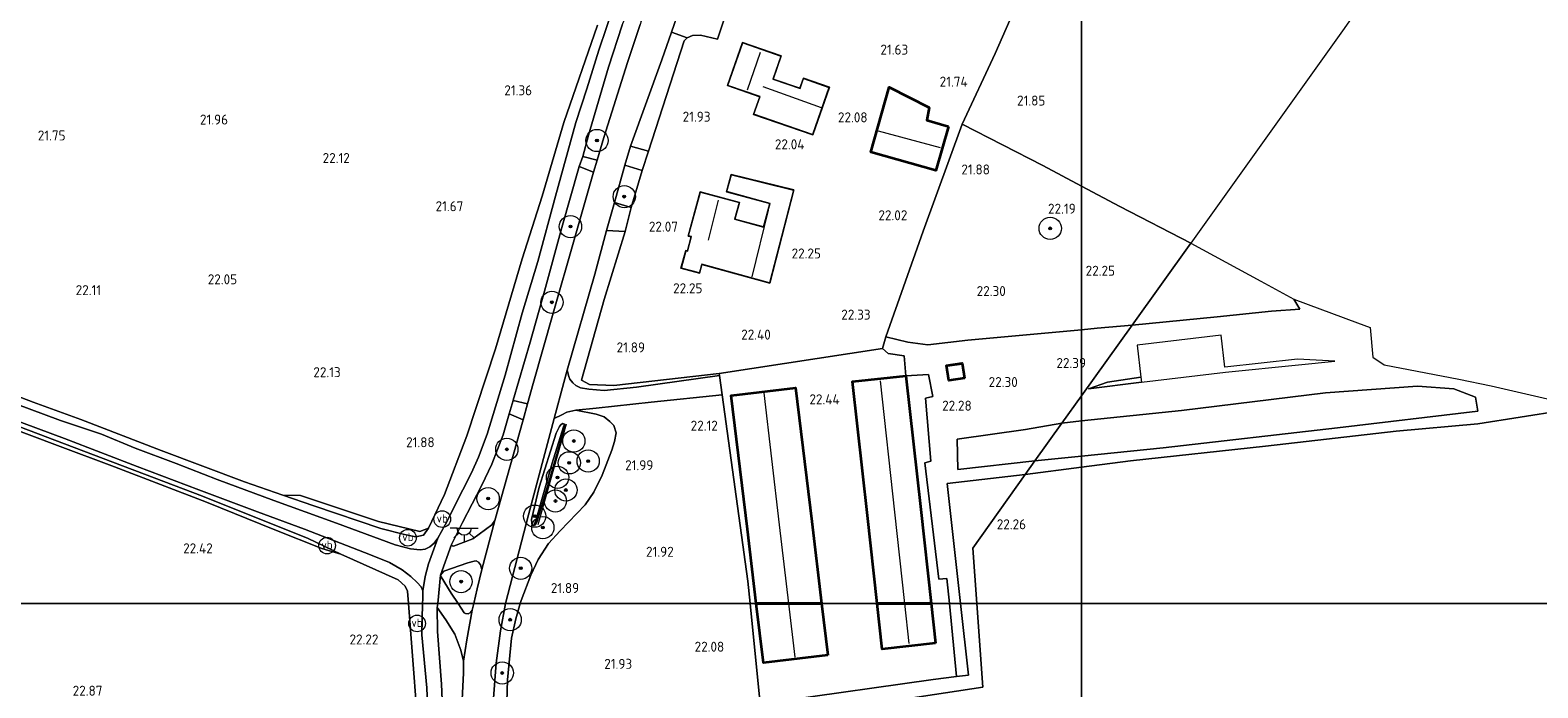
# Model space of a CAD drawing. Extents: x 196936 to 200438, y 361224 to 364196.
# Tile 210 of 256: x 199811 to 200082, y 362485 to 362603. Entities that reach past the tile are written whole.
import ezdxf
from ezdxf.enums import TextEntityAlignment as Align

# ---------------------------------------------------------------- set-up
doc = ezdxf.new("R2010")
doc.units = 0
for name, color, linetype, lineweight in [('B-ME-GR-BOOM-S', 90, 'Continuous', 25), ('B-ME-GR-BOUWLAND_AKKERBOUW-GV', 80, 'Continuous', 13), ('B-ME-GR-GRAS-GV', 60, 'Continuous', 13), ('B-ME-GR-HAAG-G', 90, 'GR-HAAG1', 13), ('B-ME-GW-TALUD_KRUIN-G', 90, 'Continuous', 18), ('B-ME-GW-TALUD_TEEN-G', 90, 'Continuous', 18), ('B-ME-IE-MEUBILAIR_WEGMEUBILAIR-S', 7, 'Continuous', 25), ('B-ME-IE-TERREINAFSCHEIDING_DOORGANG-G', 210, 'Continuous', 18), ('B-ME-IE-TERREINAFSCHEIDING_KUNSTMATIG_HEKWERK-G', 20, 'IE-TERREINAFSCHEIDING-KUNSTMATIG', 18), ('B-ME-KG-KADASTRAAL_DAKRAND-G', 170, 'Continuous', 18), ('B-ME-KG-KADASTRAAL_NOK-G', 10, 'Continuous', 18), ('B-ME-OG-BEBOUWING_SCHUUR-GV', 7, 'Continuous', 35), ('B-ME-OG-BEBOUWING_STAL-GV', 7, 'Continuous', 35), ('B-ME-OG-BEBOUWING_WONINGBOUW-GV', 7, 'Continuous', 18), ('B-ME-OG-HOOGTEPUNT-S', 7, 'Continuous', 25), ('B-ME-OG-TERREIN_ERF-GV', 7, 'Continuous', 18), ('B-ME-OG-TERREIN_GROEN_TUIN-GV', 7, 'Continuous', 18), ('B-ME-OG-TERREIN_GROEN_TUIN_TUINBOUW-GV', 7, 'Continuous', 18), ('B-ME-OG-WATER_GREPPEL-G', 160, 'Continuous', 18), ('B-ME-OG-WATER_SLOOT-G', 120, 'Continuous', 18), ('B-ME-VH-ONVERHARD-GV', 252, 'Continuous', 18), ('B-ME-VH-VERHARDING_ASFALT-GV', 252, 'Continuous', 18), ('B-ME-VH-VERHARDING_BETON-GV', 252, 'Continuous', 18), ('B-ME-VW-VERKEERSTEKEN_DRAAGCONSTRUCTIE-S', 7, 'Continuous', 25)]:
    doc.layers.add(name, color=color, linetype=linetype, lineweight=lineweight)
doc.styles.add('NLCS-ISO', font='NLCS-ISO.ttf')
doc.styles.add('NLCS-ISO-ANNOTATIVE-T18', font='NLCS-ISO.ttf', dxfattribs={"height": 1.8})
doc.linetypes.add('GR-HAAG1', pattern='A,6,[176,NLCS.SHX,S=0.125,R=0,X=0,Y=0],-2', length=8)
doc.linetypes.add('IE-TERREINAFSCHEIDING-KUNSTMATIG', pattern='A,4,[82,NLCS.SHX,S=0.75,R=90,X=0,Y=0],4,-2', length=10)

# ---------------------------------------------------------------- blocks, each defined once
blk = doc.blocks.new('SAL-HOOGTELABEL-SO')
at = {"color": 0, "linetype": 'ByBlock', "lineweight": -2, "style": 'NLCS-ISO-ANNOTATIVE-T18'}
blk.add_attdef('HOOGTE', text='', height=1.8, dxfattribs=at).set_placement((2.79, 0), align=Align.RIGHT)
blk = doc.blocks.new('SGR-BOOM_01-SO')
at = {"linetype": 'ByBlock', "lineweight": 18}
h = blk.add_hatch(color=0, dxfattribs=at)
h.dxf.hatch_style = 1
edge = h.paths.add_edge_path()
edge.add_arc((0, 0), 0.25, 0, 360)
at = {"color": 0, "linetype": 'ByBlock', "lineweight": 18}
for radius in [2, 0.25]:
    blk.add_circle((0, 0), radius, dxfattribs=at)
blk = doc.blocks.new('SKL-ET_OV_LICHTPUNT-SO')
at = {"color": 0, "linetype": 'ByBlock', "lineweight": 18}
for points in [[(-1.25, 0), (-2.5, 0)], [(1.25, 0), (2.5, 0)], [(-0.92, -0.85), (-1.83, -1.7)], [(0, -1.25), (0, -2.5)], [(0.92, -0.85), (1.83, -1.7)]]:
    blk.add_lwpolyline(points, dxfattribs=at)
blk.add_lwpolyline([(0, 0), (1.25, 0, -1), (-1.25, 0)], format="xyb", close=True, dxfattribs=at)
blk = doc.blocks.new('SIE-WEG_PAAL_VERKEERSBORD-SO')
at = {"color": 0, "linetype": 'ByBlock', "lineweight": 18}
blk.add_circle((0, 0), 1.5, dxfattribs=at)
at = {"color": 0, "linetype": 'ByBlock', "lineweight": 18, "style": 'NLCS-ISO'}
blk.add_text('vb', height=1.5, dxfattribs=at).set_placement((0, 0.13), align=Align.MIDDLE_CENTER)

msp = doc.modelspace()

# ---------------------------------------------------------------- linework, layer by layer
at = {"layer": 'B-ME-GR-BOUWLAND_AKKERBOUW-GV'}
for points in [[(200046.913, 362602.998, 23.025), (200019.631, 362564.843, 22.397), (200006.907, 362571.451, 22.255), (200000, 362575.1064, 22.1654), (200000, 362633.6333, 22.7468), (200000.405, 362634.531, 22.772), (200005.598, 362646.408, 22.967), (200008.118, 362652.298, 23.021), (200010.453, 362650.573, 22.722), (200022.26, 362641.855, 22.572), (200037.535, 362630.576, 22.684), (200056.448, 362616.61, 23.35)], [(200000, 362633.6333, 22.7468), (200000, 362575.1064, 22.1654), (199993.038, 362578.791, 22.075), (199978.568, 362586.243, 21.902), (199984.477, 362598.973, 21.88), (199989.789, 362610.999, 22.112)], [(199940.4447, 362500, 22.269), (199899.1094, 362500, 22.1539), (199899.261, 362500.532, 22.149), (199900.999, 362505.08, 22.142), (199902.348, 362507.908, 22.157), (199904.188, 362510.793, 22.187), (199906.304, 362513.053, 22.164), (199910.809, 362517.763, 22.067), (199912.314, 362520.02, 22.104), (199913.86, 362523.097, 22.127), (199915.584, 362527.576, 22.134), (199916.059, 362529.148, 22.142), (199916.33, 362530.719, 22.134), (199915.927, 362532.054, 22.142), (199915.238, 362532.721, 22.104), (199914.211, 362533.576, 22.059), (199912.748, 362534.086, 22.029), (199909.089, 362534.795, 21.909), (199912.758, 362535.174, 22.037), (199922.67, 362536.207, 22.209), (199935.422, 362537.546, 22.329), (199940.043, 362504.048, 22.247)], [(200163.2569, 362500, 22.5765), (200000, 362500, 0), (200000, 362524.5161, 22.1358), (200008.805, 362525.655, 22.048), (200033.077, 362528.283, 21.886), (200056.582, 362530.994, 22.075), (200071.262, 362532.302, 22.312), (200086.446, 362534.736, 22.501), (200094.334, 362534.347, 22.629), (200103.878, 362532.812, 22.669), (200115.468, 362529.969, 22.669), (200130.514, 362525.608, 22.669), (200146.937, 362520.662, 22.676), (200158.449, 362517.182, 22.712), (200166.804, 362510.754, 22.578), (200163.674, 362501.265, 22.568)], [(200000, 362500, 0), (199981.2013, 362500, 22.383), (199980.483, 362509.98, 22.383), (199989.856, 362523.204, 22.237), (200000, 362524.5161, 22.1358)], [(199981.2013, 362500, 22.383), (199978.2622, 362500, 22.4972), (199975.853, 362521.571, 22.352), (199989.856, 362523.204, 22.237), (199980.483, 362509.98, 22.383)], [(199873.633, 362514.76, 22.034), (199881.037, 362512.95, 22.034), (199882.645, 362513.537, 22.165), (199881.702, 362512.296, 22.262), (199880.357, 362511.982, 22.33), (199878.293, 362512.4, 22.315), (199874.026, 362513.469, 22.307), (199862.025, 362517.583, 22.367), (199856.42, 362519.514, 22.394), (199859.614, 362519.457, 22.284)], [(199790.507, 362354.28, 22.427), (199788.173, 362352.393, 22.427), (199754.605, 362380.844, 22.372), (199723.871, 362406.892, 22.702), (199703.086, 362424.508, 22.512), (199626.691, 362489.256, 22.888), (199614.0145, 362500, 22.7845), (199879.0408, 362500, 22.2872), (199881.238, 362470.992, 22.12), (199883.615, 362433.792, 22.165), (199884.185, 362429.646, 22.33), (199880.911, 362427.411, 22.225), (199874.712, 362422.664, 22.285), (199864.693, 362414.531, 22.345), (199850.78, 362403.072, 22.285), (199832.301, 362388.006, 22.337), (199813.719, 362372.86, 22.322), (199790.626, 362354.376, 22.427)], [(199970.369, 362468.321, 22.437), (199948.407, 362465.239, 22.383), (199960.156, 362481.62, 22.383), (199982.284, 362484.956, 22.383), (199981.2013, 362500, 22.383), (200000, 362500, 0), (200000, 362471.6889, 22.5328), (199989.532, 362470.347, 22.491)]]:
    msp.add_polyline3d(points, close=True, dxfattribs=at)
for points in [[(199913.003, 362604.066, 21.482), (199906.971, 362586.522, 21.287), (199903.045, 362573.274, 21.34), (199899.434, 362562.011, 21.542), (199894.648, 362545.833, 21.677), (199889.487, 362530.156, 21.775), (199885.495, 362519.641, 21.902), (199882.645, 362513.537, 22.165), (199881.037, 362512.95, 22.034), (199873.633, 362514.76, 22.034), (199859.614, 362519.457, 22.284), (199856.42, 362519.514, 22.394), (199849.526, 362521.889, 22.427), (199834.542, 362527.516, 22.442), (199820.13, 362533.095, 22.42), (199811.571, 362536.226, 22.6), (199800.558, 362540.41, 22.765)], [(199802.529, 362533.466, 22.75), (199815.93, 362528.404, 22.607), (199826.201, 362524.564, 22.397), (199842.694, 362518.229, 22.345), (199854.972, 362513.286, 22.3), (199863.467, 362509.921, 22.202), (199866.85, 362508.863, 22.277), (199877.184, 362504.284, 22.232), (199878.452, 362503.118, 22.232), (199878.873, 362502.215, 22.3), (199879.0408, 362500, 22.2872), (199614.0145, 362500, 22.7845)], [(199896.37, 362470.308, 22.277), (199896.831, 362486.302, 22.194), (199897.552, 362493.768, 22.164), (199898.327, 362497.254, 22.179), (199899.1094, 362500, 22.1539), (199940.4447, 362500, 22.269), (199942.238, 362481.93, 22.367)], [(199946.205, 362482.479, 22.449), (199973.338, 362486.341, 22.689), (199977.561, 362486.845, 22.62), (199979.703, 362487.1, 22.584), (199978.2622, 362500, 22.4972), (199981.2013, 362500, 22.383), (199982.284, 362484.956, 22.383), (199960.156, 362481.62, 22.383)], [(200000, 362471.6889, 22.5328), (200000, 362500, 0), (200163.2569, 362500, 22.5765), (200162.014, 362496.23, 22.602), (200173.98, 362491.518, 22.575), (200192.393, 362483.905, 22.453)]]:
    msp.add_polyline3d(points, dxfattribs=at)
at = {"layer": 'B-ME-GR-GRAS-GV'}
for points in [[(199915.988, 362607.722, 21.74), (199913.268, 362599.527, 21.725), (199911.058, 362592.592, 21.672), (199909.133, 362586.527, 21.568), (199905.431, 362573.306, 21.672), (199902.289, 362561.507, 21.695), (199899.444, 362552.234, 21.777), (199896.429, 362541.107, 21.77), (199893.173, 362530.496, 21.748), (199891.591, 362526.351, 21.852), (199890.332, 362523.533, 21.852), (199888.786, 362520.456, 21.845), (199885.595, 362514.177, 21.912), (199884.314, 362511.742, 22.01), (199883.667, 362510.875, 22.04), (199882.885, 362510.196, 22.092), (199882.052, 362509.76, 22.078), (199881.114, 362509.651, 22.078), (199879.369, 362509.857, 22.182), (199876.658, 362510.585, 22.228), (199866.089, 362514.458, 22.438), (199854.818, 362518.521, 22.64), (199844.622, 362522.301, 22.692), (199837.266, 362525.209, 22.692), (199829.881, 362527.978, 22.737), (199823.844, 362530.45, 22.715), (199816.446, 362532.945, 22.715), (199808.26, 362535.984, 22.88)], [(199800.558, 362540.41, 22.765), (199811.571, 362536.226, 22.6), (199820.13, 362533.095, 22.42), (199834.542, 362527.516, 22.442), (199849.526, 362521.889, 22.427), (199856.42, 362519.514, 22.394), (199862.025, 362517.583, 22.367), (199874.026, 362513.469, 22.307), (199878.293, 362512.4, 22.315), (199880.357, 362511.982, 22.33), (199881.702, 362512.296, 22.262), (199882.645, 362513.537, 22.165), (199885.495, 362519.641, 21.902), (199889.487, 362530.156, 21.775), (199894.648, 362545.833, 21.677), (199899.434, 362562.011, 21.542), (199903.045, 362573.274, 21.34), (199906.971, 362586.522, 21.287), (199913.003, 362604.066, 21.482)], [(199797.718, 362536.102, 22.997), (199817.181, 362528.752, 22.795), (199842.023, 362519.329, 22.727), (199861, 362511.674, 22.562), (199866.85, 362508.863, 22.277), (199863.467, 362509.921, 22.202), (199854.972, 362513.286, 22.3), (199842.694, 362518.229, 22.345), (199826.201, 362524.564, 22.397), (199815.93, 362528.404, 22.607), (199802.529, 362533.466, 22.75)], [(199802.601, 362535.096, 22.933), (199817.171, 362529.716, 22.776), (199830.235, 362524.638, 22.716), (199841.337, 362520.465, 22.738), (199851.872, 362516.497, 22.746), (199860.362, 362513.381, 22.543), (199872.196, 362508.749, 22.363), (199875.591, 362507.398, 22.258), (199877.877, 362506.032, 22.243), (199879.462, 362504.856, 22.183), (199880.604, 362503.788, 22.146), (199881.284, 362503.007, 22.168), (199881.595, 362502.273, 22.146), (199881.576, 362500.867, 22.153), (199881.5587, 362500, 22.151), (199879.0408, 362500, 22.2872), (199878.873, 362502.215, 22.3), (199878.452, 362503.118, 22.232), (199877.184, 362504.284, 22.232), (199866.85, 362508.863, 22.277), (199861, 362511.674, 22.562), (199842.023, 362519.329, 22.727), (199817.181, 362528.752, 22.795), (199797.718, 362536.102, 22.997)], [(199885.478, 362472.854, 22.31), (199884.969, 362485.476, 22.205), (199884.237, 362494.946, 22.168), (199884.207, 362499.313, 22.092), (199885.757, 362497.069, 22.145), (199887.368, 362494.493, 22.198), (199888.449, 362491.607, 22.242), (199888.925, 362489.646, 22.28), (199888.925, 362487.495, 22.332), (199888.638, 362481.552, 22.37)]]:
    msp.add_polyline3d(points, dxfattribs=at)
for points in [[(199914.161, 362583.821, 21.732), (199912.931, 362579.738, 21.713), (199910.354, 362580.439, 21.561), (199911.397, 362584.226, 21.598), (199915.004, 362596.508, 21.755), (199917.464, 362604.015, 21.785), (199918.668, 362607.121, 21.785), (199920.844, 362604.754, 21.845), (199920.643, 362604.134, 21.822), (199918.374, 362597.328, 21.83)], [(199928.562, 362601.202, 21.85), (199922.163, 362581.351, 21.865), (199918.951, 362582.275, 21.828), (199924.579, 362597.815, 21.86), (199926.303, 362602.777, 21.892), (199929.106, 362601.786, 21.88)], [(199979.601, 362547.348, 22.48), (199972.381, 362546.536, 22.435), (199968.772, 362547.002, 22.472), (199964.811, 362548.004, 22.397), (199971.573, 362566.96, 21.985), (199978.568, 362586.243, 21.902), (199993.038, 362578.791, 22.075), (200000, 362575.1064, 22.1654), (200000, 362549.25, 22.473)], [(199901.437, 362539.553, 21.898), (199900.424, 362535.944, 21.906), (199897.849, 362536.532, 21.785), (199897.864, 362536.581, 21.785), (199900.912, 362547.033, 21.763), (199903.474, 362556.205, 21.703), (199906.568, 362567.636, 21.748), (199909.733, 362578.644, 21.65), (199912.293, 362577.622, 21.703), (199908.794, 362565.425, 21.852), (199905.017, 362552.263, 21.875)], [(199921.028, 362577.874, 21.8), (199919.036, 362571.213, 21.8), (199916.05, 362572.159, 21.825), (199917.929, 362578.829, 21.823)], [(200002.832, 362549.514, 22.472), (200000, 362549.25, 22.473), (200000, 362575.1064, 22.1654), (200006.907, 362571.451, 22.255), (200019.631, 362564.843, 22.397), (200009.087, 362550.099, 22.475)], [(199911.562, 362539.425, 21.88), (199915.954, 362539.231, 22.097), (199934.877, 362541.378, 22.375), (199934.918, 362541.05, 22.3), (199920.038, 362538.922, 22.157), (199914.198, 362538.315, 22.06), (199911.455, 362538.541, 21.992), (199909.929, 362538.817, 21.955), (199909.112, 362539.221, 21.925), (199908.578, 362539.725, 21.947), (199908.054, 362540.344, 21.94), (199907.858, 362540.865, 21.932), (199907.57, 362541.986, 21.91), (199912.53, 362559.264, 21.83), (199914.619, 362567.08, 21.827), (199917.958, 362566.935, 21.834), (199914.174, 362554.682, 21.797), (199910.145, 362540.177, 21.82)], [(200024.379, 362551.584, 22.368), (200009.087, 362550.099, 22.475), (200019.631, 362564.843, 22.397), (200032.232, 362558.005, 22.296), (200038.16, 362554.747, 22.296), (200039.229, 362552.972, 22.193), (200034.158, 362552.605, 22.468)], [(199915.238, 362532.721, 22.104), (199915.927, 362532.054, 22.142), (199916.33, 362530.719, 22.134), (199916.059, 362529.148, 22.142), (199915.584, 362527.576, 22.134), (199913.86, 362523.097, 22.127), (199912.314, 362520.02, 22.104), (199910.809, 362517.763, 22.067), (199906.304, 362513.053, 22.164), (199904.188, 362510.793, 22.187), (199902.348, 362507.908, 22.157), (199900.999, 362505.08, 22.142), (199899.261, 362500.532, 22.149), (199899.1094, 362500, 22.1539), (199896.4883, 362500, 22.145), (199896.49, 362500.009, 22.145), (199900.577, 362515.969, 21.965), (199905.2, 362533.28, 21.932), (199906.608, 362533.92, 21.872), (199907.481, 362534.406, 21.887), (199909.089, 362534.795, 21.909), (199912.748, 362534.086, 22.029), (199914.211, 362533.576, 22.059)], [(199890.583, 362511.624, 21.987), (199887.111, 362510.317, 21.987), (199886.877, 362510.381, 21.987), (199886.782, 362510.619, 21.988), (199886.865, 362510.877, 21.995), (199888.746, 362514.582, 21.928), (199892.184, 362521.274, 21.86), (199893.985, 362525.083, 21.785), (199896.048, 362530.348, 21.815), (199897.142, 362534.102, 21.797), (199899.613, 362533.055, 21.913), (199897.877, 362526.869, 21.928), (199894.528, 362514.911, 22.025), (199894.029, 362514.129, 22.01)], [(199901.861, 362514.667, 21.692), (199901.501, 362514.06, 21.909), (199901.336, 362514.109, 21.902), (199901.216, 362514.367, 21.909), (199901.153, 362515.106, 21.932), (199902.538, 362520.95, 21.902), (199905.585, 362530.631, 21.894), (199906.19, 362531.856, 21.902), (199906.324, 362532.075, 21.887), (199906.72, 362532.37, 21.909), (199906.884, 362532.321, 21.902), (199907.048, 362532.272, 21.879), (199906.876, 362531.8, 21.639), (199904.869, 362525.273, 21.602)], [(199901.336, 362514.109, 21.902), (199901.501, 362514.06, 21.909), (199901.828, 362514.166, 21.909), (199902.163, 362514.793, 21.902), (199904.15, 362521.499, 21.857), (199906.327, 362529.11, 21.879), (199907.154, 362531.945, 21.872), (199907.048, 362532.272, 21.879), (199906.884, 362532.321, 21.902), (199906.72, 362532.37, 21.909), (199906.324, 362532.075, 21.887), (199906.19, 362531.856, 21.902), (199905.585, 362530.631, 21.894), (199902.538, 362520.95, 21.902), (199901.153, 362515.106, 21.932), (199901.216, 362514.367, 21.909)], [(199901.828, 362514.166, 21.909), (199901.501, 362514.06, 21.909), (199901.861, 362514.667, 21.692), (199904.869, 362525.273, 21.602), (199906.876, 362531.8, 21.639), (199907.048, 362532.272, 21.879), (199907.154, 362531.945, 21.872), (199906.327, 362529.11, 21.879), (199904.15, 362521.499, 21.857), (199902.163, 362514.793, 21.902)], [(199890.7445, 362500, 22.1843), (199887.9286, 362500, 22.1363), (199886.695, 362501.888, 22.1), (199884.908, 362504.806, 22.092), (199884.807, 362505.089, 22.085), (199884.995, 362505.427, 22.07), (199885.4, 362505.836, 22.085), (199889.691, 362507.306, 22.078), (199890.852, 362507.644, 22.055), (199891.19, 362507.661, 22.078), (199891.603, 362507.414, 22.07), (199891.998, 362506.939, 22.115), (199892.185, 362506.1, 22.138), (199891.361, 362502.654, 22.138)], [(199895.056, 362390.629, 22.499), (199893.788, 362388.855, 22.37), (199892.313, 362394.017, 22.33), (199887.401, 362413.783, 22.27), (199884.185, 362429.646, 22.33), (199883.615, 362433.792, 22.165), (199881.238, 362470.992, 22.12), (199879.0408, 362500, 22.2872), (199881.5587, 362500, 22.151), (199881.446, 362494.353, 22.138), (199882.299, 362484.828, 22.198), (199882.759, 362474.194, 22.243), (199883.17, 362464.369, 22.303), (199883.531, 362456.938, 22.311), (199884.104, 362448.853, 22.378), (199885.01, 362439.651, 22.446), (199885.912, 362432.238, 22.468), (199887.402, 362423.466, 22.468), (199888.77, 362416.333, 22.431), (199890.81, 362406.719, 22.476), (199893.525, 362396.164, 22.468)], [(199890.158, 362498.371, 22.198), (199889.732, 362498.14, 22.175), (199889.275, 362498.178, 22.175), (199889.006, 362498.351, 22.168), (199887.9286, 362500, 22.1363), (199890.7445, 362500, 22.1843), (199890.469, 362498.814, 22.205)], [(199899.346, 362459.263, 22.457), (199901.454, 362443.385, 22.449), (199900.116, 362443.985, 22.388), (199898.313, 362445.09, 22.365), (199897.694, 362445.743, 22.343), (199897.009, 362446.773, 22.35), (199895.621, 362456.614, 22.385), (199894.255, 362467.642, 22.43), (199893.81, 362475.018, 22.445), (199894.225, 362482.198, 22.25), (199894.764, 362489.28, 22.152), (199895.543, 362495.076, 22.138), (199896.4883, 362500, 22.145), (199899.1094, 362500, 22.1539), (199898.327, 362497.254, 22.179), (199897.552, 362493.768, 22.164), (199896.831, 362486.302, 22.194), (199896.37, 362470.308, 22.277), (199896.842, 362467.012, 22.307), (199897.496, 362465.276, 22.314), (199899.051, 362462.988, 22.374)]]:
    msp.add_polyline3d(points, close=True, dxfattribs=at)
at = {"layer": 'B-ME-GR-HAAG-G'}
for points in [[(199922.163, 362581.351, 21.865), (199928.562, 362601.202, 21.85), (199929.106, 362601.786, 21.88), (199930.103, 362602.173, 21.91), (199931.524, 362602.224, 21.925), (199934.592, 362601.537, 22.022)], [(199919.036, 362571.213, 21.8), (199921.028, 362577.874, 21.8)], [(199910.145, 362540.177, 21.82), (199914.174, 362554.682, 21.797), (199917.958, 362566.935, 21.834)], [(199971.573, 362566.96, 21.985), (199964.811, 362548.004, 22.397), (199964.239, 362545.901, 22.382)], [(199964.239, 362545.901, 22.382), (199934.877, 362541.378, 22.375), (199915.954, 362539.231, 22.097), (199911.562, 362539.425, 21.88), (199910.145, 362540.177, 21.82)], [(199907.341, 362532.284, 22.052), (199902.285, 362514.128, 21.977)], [(199973.338, 362486.341, 22.689), (199946.205, 362482.479, 22.449)]]:
    msp.add_polyline3d(points, dxfattribs=at)
at = {"layer": 'B-ME-GW-TALUD_KRUIN-G'}
for points in [[(199866.85, 362508.863, 22.277), (199861, 362511.674, 22.562), (199842.023, 362519.329, 22.727), (199817.181, 362528.752, 22.795), (199797.718, 362536.102, 22.997), (199776.353, 362544.432, 23.2), (199757.308, 362551.695, 23.477), (199734.834, 362560.214, 23.582), (199715.689, 362567.759, 23.68), (199704.228, 362572.095, 23.53), (199693.254, 362576.532, 23.387), (199684.278, 362580.725, 23.267), (199681.026, 362582.409, 23.252), (199672.6, 362586.937, 23.14), (199665.256, 362591.704, 23.057), (199658.793, 362596.096, 22.952)], [(200010.69, 362540.736, 22.461), (200004.678, 362539.846, 22.411)], [(200001.28, 362538.623, 22.153), (200004.678, 362539.846, 22.411)], [(199882.645, 362513.537, 22.165), (199881.702, 362512.296, 22.262), (199880.357, 362511.982, 22.33), (199878.293, 362512.4, 22.315), (199874.026, 362513.469, 22.307), (199862.025, 362517.583, 22.367), (199856.42, 362519.514, 22.394)]]:
    msp.add_polyline3d(points, dxfattribs=at)
at = {"layer": 'B-ME-GW-TALUD_TEEN-G'}
for points in [[(199658.793, 362596.096, 22.952), (199664.875, 362591.275, 22.787), (199673.241, 362585.698, 22.817), (199682.853, 362580.515, 22.952), (199689.639, 362577.246, 23.14), (199697.465, 362573.6, 23.335), (199705.079, 362570.608, 23.275), (199715.633, 362566.87, 23.372), (199726.726, 362562.582, 23.357), (199737.654, 362558.548, 23.222), (199751.115, 362553.357, 23.17), (199760.82, 362549.52, 23.117), (199772.958, 362544.81, 22.975), (199784.116, 362540.349, 22.847), (199792.835, 362537.009, 22.81), (199802.529, 362533.466, 22.75), (199815.93, 362528.404, 22.607), (199826.201, 362524.564, 22.397), (199842.694, 362518.229, 22.345), (199854.972, 362513.286, 22.3), (199863.467, 362509.921, 22.202), (199866.85, 362508.863, 22.277)], [(200001.28, 362538.623, 22.153), (200010.797, 362539.831, 22.164)], [(199856.42, 362519.514, 22.394), (199859.614, 362519.457, 22.284)], [(199881.037, 362512.95, 22.034), (199873.633, 362514.76, 22.034), (199859.614, 362519.457, 22.284)], [(199881.037, 362512.95, 22.034), (199882.645, 362513.537, 22.165)]]:
    msp.add_polyline3d(points, dxfattribs=at)
at = {"layer": 'B-ME-IE-TERREINAFSCHEIDING_DOORGANG-G'}
for points in [[(199934.592, 362601.537, 22.022), (199936.323, 362606.741, 22.022)], [(199968.772, 362547.002, 22.472), (199964.811, 362548.004, 22.397)]]:
    msp.add_polyline3d(points, dxfattribs=at)
at = {"layer": 'B-ME-IE-TERREINAFSCHEIDING_KUNSTMATIG_HEKWERK-G'}
for points in [[(200000, 362633.6333, 22.7468), (199989.789, 362610.999, 22.112), (199984.477, 362598.973, 21.88), (199978.568, 362586.243, 21.902), (199993.038, 362578.791, 22.075), (200000, 362575.1064, 22.1654)], [(199978.568, 362586.243, 21.902), (199971.573, 362566.96, 21.985)], [(200000, 362575.1064, 22.1654), (200006.907, 362571.451, 22.255), (200019.631, 362564.843, 22.397)], [(200009.087, 362550.099, 22.475), (200024.379, 362551.584, 22.368)], [(200000, 362549.25, 22.473), (199979.601, 362547.348, 22.48), (199972.381, 362546.536, 22.435), (199968.772, 362547.002, 22.472)], [(200009.087, 362550.099, 22.475), (200002.832, 362549.514, 22.472), (200000, 362549.25, 22.473)]]:
    msp.add_polyline3d(points, dxfattribs=at)
at = {"layer": 'B-ME-KG-KADASTRAAL_DAKRAND-G'}
for points in [[(199949.405, 362592.625, 25.584), (199950.037, 362594.441, 24.842), (199954.613, 362592.848, 24.834), (199951.654, 362584.349, 24.504), (199941.125, 362588.016, 24.354), (199942.238, 362591.198, 26.882), (199936.453, 362593.212, 26.049), (199939.123, 362600.88, 25.869), (199945.981, 362598.492, 25.884), (199944.529, 362594.321, 25.824)], [(199973.807, 362577.965, 24.512), (199962.205, 362581.204, 24.587), (199965.485, 362592.802, 24.332), (199972.568, 362589.193, 24.272), (199972.124, 362586.937, 24.482), (199976.011, 362585.803, 24.497)], [(199943.929, 362557.708, 25.202), (199931.751, 362561.024, 25.644), (199931.325, 362559.463, 25.779), (199928.073, 362560.348, 25.839), (199928.918, 362563.45, 25.749), (199929.24, 362563.363, 25.787), (199929.921, 362566.035, 26.199), (199929.372, 362566.128, 26.019), (199931.519, 362574.014, 25.959), (199938.447, 362572.128, 26.064), (199937.627, 362569.117, 25.982), (199942.868, 362567.689, 26.469), (199944.035, 362571.976, 25.479), (199936.259, 362574.094, 25.457), (199937.091, 362577.147, 24.122), (199948.26, 362574.372, 24.017)], [(199976.198, 362540.176, 24.092), (199975.813, 362542.776, 24.662), (199978.519, 362543.177, 24.602), (199978.904, 362540.577, 24.092)]]:
    msp.add_polyline3d(points, close=True, dxfattribs=at)
for points in [[(199963.3387, 362500, 25.1888), (199961.579, 362515.863, 25.206), (199958.916, 362539.869, 25.232), (199968.408, 362540.922, 25.037), (199971.071, 362516.916, 25.086), (199972.9475, 362500, 25.1205)], [(199941.6024, 362500, 24.6373), (199939.992, 362513.381, 24.644), (199937.106, 362537.361, 24.655), (199948.576, 362538.742, 24.797), (199951.462, 362514.762, 24.752), (199953.2379, 362500, 24.7243)], [(199953.2379, 362500, 24.7243), (199954.347, 362490.781, 24.707), (199942.878, 362489.401, 24.632), (199941.6024, 362500, 24.6373)], [(199972.9475, 362500, 25.1205), (199973.734, 362492.91, 25.135), (199964.242, 362491.857, 25.18), (199963.3387, 362500, 25.1888)]]:
    msp.add_polyline3d(points, dxfattribs=at)
at = {"layer": 'B-ME-KG-KADASTRAAL_NOK-G'}
for points in [[(199939.946, 362592.413, 30.227), (199942.29, 362599.16, 30.204)], [(199942.73, 362593.007, 27.474), (199953.22, 362589.238, 27.549)], [(199974.639, 362581.981, 26.559), (199963.512, 362584.996, 26.552)], [(199932.972, 362565.393, 30.279), (199934.724, 362572.569, 30.249)], [(199940.782, 362558.756, 26.582), (199943.739, 362570.782, 26.567)], [(199975.906, 362542.7, 24.67), (199978.488, 362543.089, 24.572)], [(199968.2311, 362500, 26.8061), (199966.435, 362516.414, 26.804), (199963.851, 362540.038, 26.8)], [(199942.9, 362537.932, 26.425), (199945.674, 362514.138, 26.342), (199947.3222, 362500, 26.2933)], [(199947.3222, 362500, 26.2933), (199948.448, 362490.343, 26.26)], [(199969.02, 362492.79, 26.807), (199968.2311, 362500, 26.8061)]]:
    msp.add_polyline3d(points, dxfattribs=at)
at = {"layer": 'B-ME-OG-BEBOUWING_SCHUUR-GV'}
for points in [[(199976.072, 362585.837, 22.007), (199973.842, 362577.903, 22.007), (199962.143, 362581.17, 22.007), (199965.454, 362592.874, 22.007), (199972.624, 362589.22, 22.007), (199972.182, 362586.973, 22.007)], [(199978.961, 362540.535, 22.547), (199976.156, 362540.12, 22.547), (199975.756, 362542.818, 22.547), (199978.562, 362543.233, 22.547)]]:
    msp.add_polyline3d(points, close=True, dxfattribs=at)
at = {"layer": 'B-ME-OG-BEBOUWING_STAL-GV'}
for points in [[(199972.9975, 362500, 22.517), (199963.2878, 362500, 22.517), (199961.529, 362515.858, 22.517), (199958.86, 362539.913, 22.517), (199968.452, 362540.977, 22.517), (199971.12, 362516.922, 22.517)], [(199953.2883, 362500, 22.412), (199941.5517, 362500, 22.412), (199939.942, 362513.375, 22.412), (199937.05, 362537.405, 22.412), (199948.619, 362538.797, 22.412), (199951.511, 362514.768, 22.412)], [(199954.403, 362490.738, 22.412), (199942.834, 362489.345, 22.412), (199941.5517, 362500, 22.412), (199953.2883, 362500, 22.412)], [(199973.789, 362492.866, 22.517), (199964.197, 362491.802, 22.517), (199963.2878, 362500, 22.517), (199972.9975, 362500, 22.517)]]:
    msp.add_polyline3d(points, close=True, dxfattribs=at)
at = {"layer": 'B-ME-OG-BEBOUWING_WONINGBOUW-GV'}
for points in [[(199944.593, 362594.352, 22.067), (199949.374, 362592.688, 22.067), (199950.007, 362594.505, 22.067), (199954.677, 362592.879, 22.067), (199951.685, 362584.285, 22.067), (199941.061, 362587.984, 22.067), (199942.17, 362591.169, 22.067), (199936.39, 362593.182, 22.067), (199939.092, 362600.944, 22.067), (199946.045, 362598.523, 22.067)], [(199948.321, 362574.408, 22.352), (199943.965, 362557.646, 22.352), (199931.786, 362560.963, 22.352), (199931.361, 362559.401, 22.352), (199928.012, 362560.313, 22.352), (199928.883, 362563.512, 22.352), (199929.204, 362563.424, 22.352), (199929.856, 362565.995, 22.352), (199929.309, 362566.088, 22.352), (199931.484, 362574.076, 22.149), (199932.76, 362573.728, 22.138), (199938.509, 362572.163, 22.352), (199937.689, 362569.152, 22.352), (199942.833, 362567.751, 22.352), (199943.974, 362571.941, 22.352), (199936.198, 362574.058, 22.352), (199937.055, 362577.208, 22.352)]]:
    msp.add_polyline3d(points, close=True, dxfattribs=at)
at = {"layer": 'B-ME-OG-TERREIN_ERF-GV'}
for points in [[(199968.452, 362540.977, 22.517), (199958.86, 362539.913, 22.517), (199961.529, 362515.858, 22.517), (199963.2878, 362500, 22.517), (199953.2883, 362500, 22.412), (199951.511, 362514.768, 22.412), (199948.619, 362538.797, 22.412), (199937.05, 362537.405, 22.412), (199939.942, 362513.375, 22.412), (199941.5517, 362500, 22.412), (199940.4447, 362500, 22.269), (199940.043, 362504.048, 22.247), (199935.422, 362537.546, 22.329), (199934.918, 362541.05, 22.3), (199934.877, 362541.378, 22.375), (199964.239, 362545.901, 22.382), (199965.277, 362544.98, 22.507), (199968.099, 362544.576, 22.507)], [(199968.452, 362540.977, 22.517), (199972.481, 362541.188, 22.505), (199973.304, 362537.229, 22.455), (199971.967, 362536.947, 22.405), (199972.932, 362525.609, 22.33), (199971.851, 362525.319, 22.33), (199974.381, 362504.393, 22.317), (199975.826, 362504.524, 22.305), (199976.27, 362500, 22.3856), (199972.9975, 362500, 22.517), (199971.12, 362516.922, 22.517)], [(199976.27, 362500, 22.3856), (199977.561, 362486.845, 22.62), (199973.338, 362486.341, 22.689), (199946.205, 362482.479, 22.449), (199942.238, 362481.93, 22.367), (199940.4447, 362500, 22.269), (199941.5517, 362500, 22.412), (199942.834, 362489.345, 22.412), (199954.403, 362490.738, 22.412), (199953.2883, 362500, 22.412), (199963.2878, 362500, 22.517), (199964.197, 362491.802, 22.517), (199973.789, 362492.866, 22.517), (199972.9975, 362500, 22.517)]]:
    msp.add_polyline3d(points, close=True, dxfattribs=at)
at = {"layer": 'B-ME-OG-TERREIN_GROEN_TUIN-GV'}
for points in [[(199989.789, 362610.999, 22.112), (199984.477, 362598.973, 21.88), (199978.568, 362586.243, 21.902), (199971.573, 362566.96, 21.985), (199964.811, 362548.004, 22.397), (199964.239, 362545.901, 22.382), (199934.877, 362541.378, 22.375), (199915.954, 362539.231, 22.097), (199911.562, 362539.425, 21.88), (199910.145, 362540.177, 21.82), (199914.174, 362554.682, 21.797), (199917.958, 362566.935, 21.834), (199919.036, 362571.213, 21.8), (199921.028, 362577.874, 21.8), (199922.163, 362581.351, 21.865), (199928.562, 362601.202, 21.85), (199929.106, 362601.786, 21.88), (199930.103, 362602.173, 21.91), (199931.524, 362602.224, 21.925), (199934.592, 362601.537, 22.022), (199936.323, 362606.741, 22.022)], [(200086.446, 362534.736, 22.501), (200071.262, 362532.302, 22.312), (200056.582, 362530.994, 22.075), (200033.077, 362528.283, 21.886), (200008.805, 362525.655, 22.048), (200000, 362524.5161, 22.1358), (200000, 362526.5174, 22.1555), (200014.715, 362528.015, 21.974), (200046.017, 362531.616, 21.999), (200071.221, 362534.585, 22.286), (200070.835, 362537.108, 22.232), (200066.914, 362538.645, 22.257), (200060.433, 362539.101, 22.219), (200043.88, 362537.917, 22.069), (200017.988, 362534.74, 22.157), (200000, 362532.8437, 22.2925), (200000, 362537.3903, 22.3625), (200009.087, 362550.099, 22.475), (200024.379, 362551.584, 22.368), (200034.158, 362552.605, 22.468), (200039.229, 362552.972, 22.193), (200038.16, 362554.747, 22.296), (200049.634, 362550.492, 22.222), (200051.925, 362549.628, 22.267), (200052.354, 362544.332, 22.215), (200054.405, 362542.941, 22.051), (200067.83, 362540.384, 22.251), (200073.653, 362539.14, 22.251), (200086.13, 362536.255, 22.451)]]:
    msp.add_polyline3d(points, dxfattribs=at)
for points in [[(199941.061, 362587.984, 22.067), (199951.685, 362584.285, 22.067), (199954.677, 362592.879, 22.067), (199950.007, 362594.505, 22.067), (199949.374, 362592.688, 22.067), (199944.593, 362594.352, 22.067), (199946.045, 362598.523, 22.067), (199939.092, 362600.944, 22.067), (199936.39, 362593.182, 22.067), (199942.17, 362591.169, 22.067)], [(199965.454, 362592.874, 22.007), (199962.143, 362581.17, 22.007), (199973.842, 362577.903, 22.007), (199976.072, 362585.837, 22.007), (199972.182, 362586.973, 22.007), (199972.624, 362589.22, 22.007)], [(199937.055, 362577.208, 22.352), (199936.198, 362574.058, 22.352), (199943.974, 362571.941, 22.352), (199942.833, 362567.751, 22.352), (199937.689, 362569.152, 22.352), (199938.509, 362572.163, 22.352), (199932.76, 362573.728, 22.138), (199931.484, 362574.076, 22.149), (199929.309, 362566.088, 22.352), (199929.856, 362565.995, 22.352), (199929.204, 362563.424, 22.352), (199928.883, 362563.512, 22.352), (199928.012, 362560.313, 22.352), (199931.361, 362559.401, 22.352), (199931.786, 362560.963, 22.352), (199943.965, 362557.646, 22.352), (199948.321, 362574.408, 22.352)], [(200000, 362549.25, 22.473), (200000, 362537.3903, 22.3625), (199996.484, 362532.473, 22.319), (199989.955, 362531.334, 22.234), (199977.671, 362529.548, 22.347), (199977.803, 362524.14, 22.334), (199991.615, 362525.664, 22.259), (199989.856, 362523.204, 22.237), (199975.853, 362521.571, 22.352), (199978.2622, 362500, 22.4972), (199976.27, 362500, 22.3856), (199975.826, 362504.524, 22.305), (199974.381, 362504.393, 22.317), (199971.851, 362525.319, 22.33), (199972.932, 362525.609, 22.33), (199971.967, 362536.947, 22.405), (199973.304, 362537.229, 22.455), (199972.481, 362541.188, 22.505), (199968.452, 362540.977, 22.517), (199968.099, 362544.576, 22.507), (199965.277, 362544.98, 22.507), (199964.239, 362545.901, 22.382), (199964.811, 362548.004, 22.397), (199968.772, 362547.002, 22.472), (199972.381, 362546.536, 22.435), (199979.601, 362547.348, 22.48)], [(200009.087, 362550.099, 22.475), (200000, 362537.3903, 22.3625), (200000, 362549.25, 22.473), (200002.832, 362549.514, 22.472)], [(200004.678, 362539.846, 22.411), (200001.28, 362538.623, 22.153), (200010.797, 362539.831, 22.164), (200025.884, 362541.625, 22.016), (200038.987, 362542.93, 21.921), (200045.561, 362543.619, 21.921), (200038.812, 362543.984, 22.102), (200025.779, 362542.51, 22.297), (200025.09, 362548.29, 22.468), (200010.005, 362546.497, 22.468), (200010.69, 362540.736, 22.461)], [(199975.756, 362542.818, 22.547), (199976.156, 362540.12, 22.547), (199978.961, 362540.535, 22.547), (199978.562, 362543.233, 22.547)], [(200010.797, 362539.831, 22.164), (200001.28, 362538.623, 22.153), (200004.678, 362539.846, 22.411), (200010.69, 362540.736, 22.461)], [(200000, 362532.8437, 22.2925), (199996.484, 362532.473, 22.319), (200000, 362537.3903, 22.3625)], [(200000, 362524.5161, 22.1358), (199989.856, 362523.204, 22.237), (199991.615, 362525.664, 22.259), (200000, 362526.5174, 22.1555)], [(199979.703, 362487.1, 22.584), (199977.561, 362486.845, 22.62), (199976.27, 362500, 22.3856), (199978.2622, 362500, 22.4972)]]:
    msp.add_polyline3d(points, close=True, dxfattribs=at)
at = {"layer": 'B-ME-OG-TERREIN_GROEN_TUIN_TUINBOUW-GV'}
for points in [[(200014.715, 362528.015, 21.974), (200000, 362526.5174, 22.1555), (200000, 362532.8437, 22.2925), (200017.988, 362534.74, 22.157), (200043.88, 362537.917, 22.069), (200060.433, 362539.101, 22.219), (200066.914, 362538.645, 22.257), (200070.835, 362537.108, 22.232), (200071.221, 362534.585, 22.286), (200046.017, 362531.616, 21.999)], [(199991.615, 362525.664, 22.259), (199977.803, 362524.14, 22.334), (199977.671, 362529.548, 22.347), (199989.955, 362531.334, 22.234), (199996.484, 362532.473, 22.319)], [(200000, 362526.5174, 22.1555), (199991.615, 362525.664, 22.259), (199996.484, 362532.473, 22.319), (200000, 362532.8437, 22.2925)]]:
    msp.add_polyline3d(points, close=True, dxfattribs=at)
at = {"layer": 'B-ME-OG-WATER_GREPPEL-G'}
msp.add_polyline3d([(199901.861, 362514.667, 21.692), (199904.869, 362525.273, 21.602), (199906.876, 362531.8, 21.639)], dxfattribs=at)
at = {"layer": 'B-ME-OG-WATER_SLOOT-G'}
for points in [[(199902.538, 362520.95, 21.902), (199905.585, 362530.631, 21.894), (199906.19, 362531.856, 21.902), (199906.324, 362532.075, 21.887), (199906.72, 362532.37, 21.909), (199906.884, 362532.321, 21.902), (199907.048, 362532.272, 21.879), (199907.154, 362531.945, 21.872), (199906.327, 362529.11, 21.879), (199904.15, 362521.499, 21.857)], [(199904.15, 362521.499, 21.857), (199902.163, 362514.793, 21.902), (199901.828, 362514.166, 21.909), (199901.501, 362514.06, 21.909), (199901.336, 362514.109, 21.902), (199901.216, 362514.367, 21.909), (199901.153, 362515.106, 21.932), (199902.538, 362520.95, 21.902)]]:
    msp.add_polyline3d(points, dxfattribs=at)
at = {"layer": 'B-ME-VH-ONVERHARD-GV'}
msp.add_polyline3d([(199808.26, 362535.984, 22.88), (199816.446, 362532.945, 22.715), (199823.844, 362530.45, 22.715), (199829.881, 362527.978, 22.737), (199837.266, 362525.209, 22.692), (199844.622, 362522.301, 22.692), (199854.818, 362518.521, 22.64), (199866.089, 362514.458, 22.438), (199876.658, 362510.585, 22.228), (199879.369, 362509.857, 22.182), (199881.114, 362509.651, 22.078), (199882.052, 362509.76, 22.078), (199882.885, 362510.196, 22.092), (199883.667, 362510.875, 22.04), (199884.314, 362511.742, 22.01), (199882.641, 362507.126, 22.048), (199882.021, 362504.858, 22.063), (199881.595, 362502.273, 22.146), (199881.284, 362503.007, 22.168), (199880.604, 362503.788, 22.146), (199879.462, 362504.856, 22.183), (199877.877, 362506.032, 22.243), (199875.591, 362507.398, 22.258), (199872.196, 362508.749, 22.363), (199860.362, 362513.381, 22.543), (199851.872, 362516.497, 22.746), (199841.337, 362520.465, 22.738), (199830.235, 362524.638, 22.716), (199817.171, 362529.716, 22.776), (199802.601, 362535.096, 22.933)], dxfattribs=at)
for points in [[(199894.528, 362514.911, 22.025), (199892.185, 362506.1, 22.138), (199891.998, 362506.939, 22.115), (199891.603, 362507.414, 22.07), (199891.19, 362507.661, 22.078), (199890.852, 362507.644, 22.055), (199889.691, 362507.306, 22.078), (199885.4, 362505.836, 22.085), (199884.995, 362505.427, 22.07), (199884.807, 362505.089, 22.085), (199886.782, 362510.619, 21.988), (199886.877, 362510.381, 21.987), (199887.111, 362510.317, 21.987), (199890.583, 362511.624, 21.987), (199894.029, 362514.129, 22.01)], [(199887.9286, 362500, 22.1363), (199884.2784, 362500, 22.0912), (199884.807, 362505.089, 22.085), (199884.908, 362504.806, 22.092), (199886.695, 362501.888, 22.1)], [(199889.275, 362498.178, 22.175), (199889.732, 362498.14, 22.175), (199890.158, 362498.371, 22.198), (199890.469, 362498.814, 22.205), (199889.499, 362493.494, 22.182), (199888.925, 362489.646, 22.28), (199888.449, 362491.607, 22.242), (199887.368, 362494.493, 22.198), (199885.757, 362497.069, 22.145), (199884.207, 362499.313, 22.092), (199884.2784, 362500, 22.0912), (199887.9286, 362500, 22.1363), (199889.006, 362498.351, 22.168)]]:
    msp.add_polyline3d(points, close=True, dxfattribs=at)
at = {"layer": 'B-ME-VH-VERHARDING_ASFALT-GV'}
for points in [[(199929.086, 362610.789, 21.943), (199926.303, 362602.777, 21.892), (199924.579, 362597.815, 21.86), (199918.951, 362582.275, 21.828), (199917.929, 362578.829, 21.823), (199916.05, 362572.159, 21.825), (199914.619, 362567.08, 21.827), (199912.53, 362559.264, 21.83), (199907.57, 362541.986, 21.91), (199906.929, 362539.755, 21.92), (199905.2, 362533.28, 21.932), (199900.577, 362515.969, 21.965), (199896.49, 362500.009, 22.145), (199896.4883, 362500, 22.145), (199890.7445, 362500, 22.1843), (199891.361, 362502.654, 22.138), (199892.185, 362506.1, 22.138), (199894.528, 362514.911, 22.025), (199897.877, 362526.869, 21.928), (199899.613, 362533.055, 21.913), (199900.424, 362535.944, 21.906), (199901.437, 362539.553, 21.898), (199905.017, 362552.263, 21.875), (199908.794, 362565.425, 21.852), (199912.293, 362577.622, 21.703), (199912.931, 362579.738, 21.713), (199914.161, 362583.821, 21.732), (199918.374, 362597.328, 21.83), (199920.643, 362604.134, 21.822)], [(199888.638, 362481.552, 22.37), (199888.925, 362487.495, 22.332), (199888.925, 362489.646, 22.28), (199889.499, 362493.494, 22.182), (199890.469, 362498.814, 22.205), (199890.7445, 362500, 22.1843), (199896.4883, 362500, 22.145), (199895.543, 362495.076, 22.138), (199894.764, 362489.28, 22.152), (199894.225, 362482.198, 22.25)]]:
    msp.add_polyline3d(points, dxfattribs=at)
at = {"layer": 'B-ME-VH-VERHARDING_BETON-GV'}
for points in [[(199936.323, 362606.741, 22.022), (199934.592, 362601.537, 22.022), (199931.524, 362602.224, 21.925), (199930.103, 362602.173, 21.91), (199929.106, 362601.786, 21.88), (199926.303, 362602.777, 21.892), (199929.086, 362610.789, 21.943), (199932.269, 362610.077, 21.992), (199932.854, 362609.126, 21.977), (199934.515, 362607.687, 21.977)], [(199922.163, 362581.351, 21.865), (199921.028, 362577.874, 21.8), (199917.929, 362578.829, 21.823), (199918.951, 362582.275, 21.828)], [(199912.931, 362579.738, 21.713), (199912.293, 362577.622, 21.703), (199909.733, 362578.644, 21.65), (199910.354, 362580.439, 21.561)], [(199919.036, 362571.213, 21.8), (199917.958, 362566.935, 21.834), (199914.619, 362567.08, 21.827), (199916.05, 362572.159, 21.825)], [(199911.455, 362538.541, 21.992), (199914.198, 362538.315, 22.06), (199920.038, 362538.922, 22.157), (199934.918, 362541.05, 22.3), (199935.422, 362537.546, 22.329), (199922.67, 362536.207, 22.209), (199912.758, 362535.174, 22.037), (199909.089, 362534.795, 21.909), (199907.481, 362534.406, 21.887), (199906.608, 362533.92, 21.872), (199905.2, 362533.28, 21.932), (199906.929, 362539.755, 21.92), (199907.57, 362541.986, 21.91), (199907.858, 362540.865, 21.932), (199908.054, 362540.344, 21.94), (199908.578, 362539.725, 21.947), (199909.112, 362539.221, 21.925), (199909.929, 362538.817, 21.955)], [(199900.424, 362535.944, 21.906), (199899.613, 362533.055, 21.913), (199897.142, 362534.102, 21.797), (199897.849, 362536.532, 21.785)]]:
    msp.add_polyline3d(points, close=True, dxfattribs=at)
for points in [[(199917.464, 362604.015, 21.785), (199915.004, 362596.508, 21.755), (199911.397, 362584.226, 21.598), (199910.354, 362580.439, 21.561), (199909.733, 362578.644, 21.65), (199906.568, 362567.636, 21.748), (199903.474, 362556.205, 21.703), (199900.912, 362547.033, 21.763), (199897.864, 362536.581, 21.785), (199897.849, 362536.532, 21.785), (199897.142, 362534.102, 21.797), (199896.048, 362530.348, 21.815), (199893.985, 362525.083, 21.785), (199892.184, 362521.274, 21.86), (199888.746, 362514.582, 21.928), (199886.865, 362510.877, 21.995), (199886.782, 362510.619, 21.988), (199884.807, 362505.089, 22.085), (199884.2784, 362500, 22.0912), (199881.5587, 362500, 22.151), (199881.576, 362500.867, 22.153), (199881.595, 362502.273, 22.146), (199882.021, 362504.858, 22.063), (199882.641, 362507.126, 22.048), (199884.314, 362511.742, 22.01), (199885.595, 362514.177, 21.912), (199888.786, 362520.456, 21.845), (199890.332, 362523.533, 21.852), (199891.591, 362526.351, 21.852), (199893.173, 362530.496, 21.748), (199896.429, 362541.107, 21.77), (199899.444, 362552.234, 21.777), (199902.289, 362561.507, 21.695), (199905.431, 362573.306, 21.672), (199909.133, 362586.527, 21.568), (199911.058, 362592.592, 21.672), (199913.268, 362599.527, 21.725), (199915.988, 362607.722, 21.74)], [(199882.759, 362474.194, 22.243), (199882.299, 362484.828, 22.198), (199881.446, 362494.353, 22.138), (199881.5587, 362500, 22.151), (199884.2784, 362500, 22.0912), (199884.207, 362499.313, 22.092), (199884.237, 362494.946, 22.168), (199884.969, 362485.476, 22.205), (199885.478, 362472.854, 22.31)]]:
    msp.add_polyline3d(points, dxfattribs=at)

# ---------------------------------------------------------------- block references
at = {"layer": 'B-ME-GR-BOOM-S'}
for p in [(199912.904, 362583.296, 21.782), (199917.81, 362573.199, 21.868), (199908.14, 362567.805, 21.863), (199994.383, 362567.489, 22.187), (199904.812, 362554.192, 21.872), (199896.708, 362527.736, 21.902), (199908.752, 362529.237, 22.271), (199907.929, 362525.307, 22.271), (199911.325, 362525.626, 22.271), (199905.824, 362522.689, 22.022), (199907.325, 362520.416, 22.221), (199893.34, 362518.878, 21.962), (199905.435, 362518.445, 22.271), (199901.717, 362515.715, 21.782), (199903.177, 362513.665, 22.059), (199899.2, 362506.344, 22.112), (199888.478, 362503.937, 22.09), (199897.304, 362497.09, 22.134), (199895.876, 362487.505, 22.134)]:
    msp.add_blockref('SGR-BOOM_01-SO', p, dxfattribs=at)
at = {"layer": 'B-ME-IE-MEUBILAIR_WEGMEUBILAIR-S'}
msp.add_blockref('SKL-ET_OV_LICHTPUNT-SO', (199889.022, 362513.533, 22.067), dxfattribs=at)
at = {"layer": 'B-ME-OG-HOOGTEPUNT-S'}
for p, values in [((199966.059, 362598.746, 21.629), {'HOOGTE': '21.63'}), ((199976.75, 362592.988, 21.742), {'HOOGTE': '21.74'}), ((199898.452, 362591.426, 21.359), {'HOOGTE': '21.36'}), ((199990.712, 362589.581, 21.854), {'HOOGTE': '21.85'}), ((199843.803, 362586.166, 21.959), {'HOOGTE': '21.96'}), ((199930.532, 362586.676, 21.929), {'HOOGTE': '21.93'}), ((199958.758, 362586.562, 22.079), {'HOOGTE': '22.08'}), ((199814.59, 362583.296, 21.748), {'HOOGTE': '21.75'}), ((199947.413, 362581.707, 22.042), {'HOOGTE': '22.04'}), ((199865.689, 362579.242, 22.115), {'HOOGTE': '22.12'}), ((199980.751, 362577.181, 21.879), {'HOOGTE': '21.88'}), ((199886.096, 362570.574, 21.665), {'HOOGTE': '21.67'}), ((199965.908, 362568.945, 22.017), {'HOOGTE': '22.02'}), ((199996.176, 362570.126, 22.192), {'HOOGTE': '22.19'}), ((199924.675, 362566.898, 22.067), {'HOOGTE': '22.07'}), ((199950.378, 362562.073, 22.254), {'HOOGTE': '22.25'}), ((199845.432, 362557.426, 22.048), {'HOOGTE': '22.05'}), ((200003.237, 362558.964, 22.254), {'HOOGTE': '22.25'}), ((199820.983, 362555.478, 22.109), {'HOOGTE': '22.11'}), ((199929.079, 362555.812, 22.254), {'HOOGTE': '22.25'}), ((199983.609, 362555.306, 22.304), {'HOOGTE': '22.30'}), ((199959.301, 362551.071, 22.329), {'HOOGTE': '22.33'}), ((199941.364, 362547.481, 22.404), {'HOOGTE': '22.40'}), ((199918.75, 362545.177, 21.892), {'HOOGTE': '21.89'}), ((199998.034, 362542.366, 22.392), {'HOOGTE': '22.39'}), ((199864.053, 362540.717, 22.13), {'HOOGTE': '22.13'}), ((199985.758, 362538.937, 22.304), {'HOOGTE': '22.30'}), ((199953.74, 362535.838, 22.442), {'HOOGTE': '22.44'}), ((199977.483, 362534.694, 22.279), {'HOOGTE': '22.28'}), ((199931.846, 362531.096, 22.117), {'HOOGTE': '22.12'}), ((199880.938, 362528.118, 21.884), {'HOOGTE': '21.88'}), ((199920.251, 362523.985, 21.992), {'HOOGTE': '21.99'}), ((199987.253, 362513.355, 22.262), {'HOOGTE': '22.26'}), ((199841.043, 362509.028, 22.415), {'HOOGTE': '22.42'}), ((199923.914, 362508.412, 21.917), {'HOOGTE': '21.92'}), ((199906.92, 362501.882, 21.892), {'HOOGTE': '21.89'}), ((199870.835, 362492.637, 22.22), {'HOOGTE': '22.22'}), ((199932.993, 362491.329, 22.079), {'HOOGTE': '22.08'}), ((199916.44, 362488.246, 21.929), {'HOOGTE': '21.93'}), ((199821.226, 362483.414, 22.865), {'HOOGTE': '22.87'})]:
    msp.add_blockref('SAL-HOOGTELABEL-SO', p, dxfattribs=at).add_auto_attribs(values)
at = {"layer": 'B-ME-VW-VERKEERSTEKEN_DRAAGCONSTRUCTIE-S'}
for p in [(199885.094, 362515.185, 22.045), (199878.914, 362511.843, 22.39), (199864.384, 362510.412, 22.472), (199880.563, 362496.41, 22.157)]:
    msp.add_blockref('SIE-WEG_PAAL_VERKEERSBORD-SO', p, dxfattribs=at)

doc.saveas('drawing.dxf')
